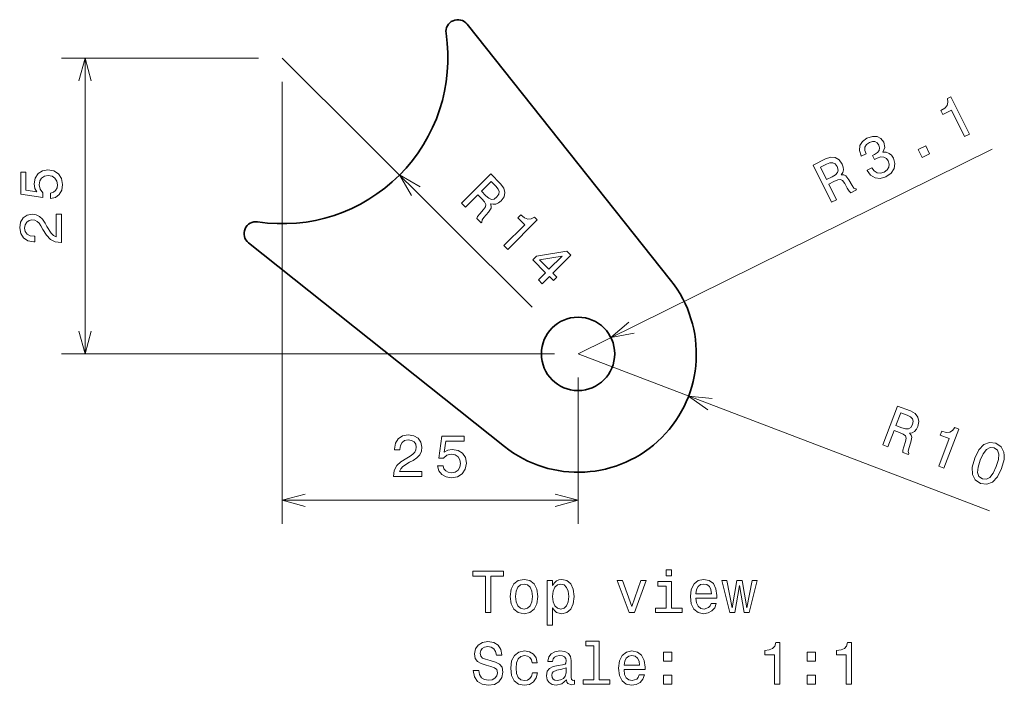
# Model space of a CAD drawing. Extents: x 0 to 297, y 0 to 210.
# Tile 5 of 9: x 105 to 188, y 75 to 131. Entities that reach past the tile are written whole.
import ezdxf

# ---------------------------------------------------------------- set-up
doc = ezdxf.new("R2010")
doc.units = 0

msp = doc.modelspace()

# ---------------------------------------------------------------- linework, layer by layer
at = {"color": 7, "lineweight": 35}
for p, q in [((160.035294, 108.756363), (142.824417, 130.390442)), ((124.349884, 111.915894), (145.983963, 94.705025))]:
    msp.add_line(p, q, dxfattribs=at)
at = {"color": 8, "lineweight": 13, "ltscale": 0.416921}
msp.add_line((125.209625, 127.530693), (108.532776, 127.530693), dxfattribs=at)
at = {"color": 8, "lineweight": 13}
for p, q in [((110.532776, 102.530693), (110.532776, 127.530693)), ((127.209625, 127.530693), (148.321915, 106.48806)), ((127.209625, 125.530693), (127.209625, 88.160927)), ((152.209625, 102.530693), (187.214371, 119.818382)), ((150.209625, 102.530693), (108.532776, 102.530693)), ((152.209625, 102.530693), (186.984787, 89.2771)), ((127.209625, 90.160927), (152.209625, 90.160927))]:
    msp.add_line(p, q, dxfattribs=at)
at = {"color": 8, "lineweight": 13, "ltscale": 0.309244}
msp.add_line((152.209625, 100.530693), (152.209625, 88.160927), dxfattribs=at)
at = {"color": 8, "lineweight": 13}
for points in [[(111.050415, 125.598839), (110.532776, 127.530693), (110.015137, 125.598839)], [(138.859161, 116.650429), (137.125458, 117.647568), (138.128326, 115.917175)], [(156.49205, 105.222961), (154.989136, 103.903404), (156.950485, 104.294724)], [(110.015137, 104.462547), (110.532776, 102.530693), (111.050415, 104.462547)], [(163.543518, 98.765053), (161.55397, 98.969353), (163.17482, 97.797653)], [(129.141479, 90.678566), (127.209625, 90.160927), (129.141479, 89.643288)], [(150.277771, 89.643288), (152.209625, 90.160927), (150.277771, 90.678566)]]:
    msp.add_lwpolyline(points, dxfattribs=at)
for points in [[(184.886292, 120.899231), (185.297775, 121.102448), (183.736771, 124.263214), (183.429291, 124.111359), (183.484116, 123.795326), (183.412903, 123.529533), (183.217789, 123.298187), (182.891998, 123.092285), (183.050552, 122.77124), (183.783096, 123.133011)], [(176.641785, 118.053734), (176.657425, 118.022079), (176.944153, 117.623718), (177.317474, 117.403099), (177.754807, 117.360352), (178.235916, 117.502335), (178.668228, 117.811455), (178.922668, 118.184608), (178.992432, 118.612793), (178.872849, 119.059959), (178.70491, 119.308884), (178.49823, 119.476799), (178.252823, 119.563713), (177.975479, 119.578606), (178.148804, 119.967941), (178.06076, 120.408188), (177.818741, 120.727394), (177.492538, 120.898155), (177.093384, 120.909134), (176.630249, 120.75354), (176.259018, 120.480202), (176.045273, 120.127151), (175.998108, 119.710129), (176.13797, 119.256096), (176.15361, 119.224442), (176.556046, 119.423203), (176.449295, 119.730461), (176.464142, 119.996529), (176.591522, 120.216934), (176.835983, 120.393913), (177.088989, 120.473862), (177.307709, 120.46376), (177.48764, 120.361389), (177.631073, 120.173477), (177.699799, 119.931808), (177.664963, 119.728996), (177.519714, 119.544762), (177.275375, 119.390343), (177.096786, 119.30777), (177.273209, 118.950546), (177.490311, 119.069016), (177.795288, 119.169006), (178.061401, 119.165443), (178.275116, 119.05162), (178.434219, 118.843338), (178.514008, 118.556503), (178.478897, 118.297302), (178.331192, 118.072487), (178.075455, 117.895569), (177.76825, 117.800095), (177.493256, 117.833023), (177.254929, 117.985306), (177.0578, 118.259186)], [(181.305893, 119.130989), (181.929901, 119.439171), (181.597168, 120.112923), (180.973145, 119.804741)], [(173.640991, 115.345551), (174.061523, 115.553238), (173.407196, 116.878136), (173.836777, 117.090286), (174.160004, 117.23304), (174.390228, 117.267998), (174.572449, 117.172371), (174.74942, 116.927917), (174.973022, 116.53212), (175.131912, 116.278725), (175.264328, 116.147263), (175.73912, 116.381744), (175.696701, 116.467659), (175.530167, 116.542908), (175.377869, 116.760178), (175.0961, 117.250992), (174.833862, 117.588341), (174.671799, 117.654549), (174.466583, 117.660065), (174.591629, 117.862442), (174.640076, 118.083237), (174.623215, 118.322388), (174.531982, 118.575447), (174.281097, 118.924019), (173.959534, 119.119568), (173.576233, 119.144005), (173.140228, 119.001801), (172.091156, 118.483704)], [(173.212479, 118.559387), (173.501709, 118.668472), (173.738586, 118.678589), (173.938828, 118.58062), (174.102356, 118.35202), (174.186661, 118.067421), (174.142731, 117.848862), (173.97493, 117.664742), (173.701218, 117.501442), (173.217377, 117.262489), (172.701508, 118.307037)], [(107.619957, 115.647987), (108.033501, 115.758934), (108.356262, 116.006058), (108.557999, 116.369164), (108.633644, 116.833145), (108.542862, 117.342506), (108.295746, 117.740921), (107.902374, 117.993088), (107.398056, 118.088905), (106.929031, 118.003174), (106.560883, 117.761093), (106.323845, 117.382858), (106.238113, 116.893661), (106.29863, 116.515419), (106.465057, 116.222916), (105.521973, 116.36412), (105.521973, 117.897263), (105.108429, 117.897263), (105.108429, 116.02623), (106.96434, 115.748848), (106.96434, 116.152306), (106.727303, 116.444817), (106.641571, 116.818016), (106.697044, 117.140778), (106.858429, 117.387901), (107.105545, 117.544235), (107.423271, 117.599716), (107.740997, 117.544235), (107.988113, 117.382858), (108.144455, 117.135735), (108.199928, 116.818016), (108.164627, 116.55072), (108.04863, 116.343948), (107.867073, 116.19265), (107.619957, 116.117004)], [(142.35733, 115.256729), (142.689514, 114.925629), (143.732651, 115.972229), (144.071991, 115.634003), (144.311356, 115.374077), (144.418686, 115.167419), (144.386917, 114.964096), (144.212585, 114.717751), (143.910034, 114.378471), (143.721405, 114.146362), (143.639664, 113.978622), (144.014725, 113.604797), (144.082367, 113.672668), (144.099899, 113.854568), (144.256454, 114.068787), (144.630188, 114.493774), (144.86496, 114.850769), (144.875381, 115.025528), (144.814423, 115.221565), (145.04631, 115.168457), (145.270935, 115.193787), (145.491882, 115.286873), (145.701996, 115.454826), (145.95105, 115.804718), (146.032471, 116.172165), (145.932007, 116.54287), (145.656799, 116.909721), (144.82811, 117.735687)], [(145.261322, 116.698669), (145.45784, 116.460068), (145.543793, 116.239105), (145.51564, 116.017967), (145.351974, 115.789459), (145.109756, 115.617889), (144.888702, 115.588997), (144.660309, 115.688469), (144.41748, 115.894905), (144.035278, 116.275848), (144.857681, 117.100975)], [(108.532776, 111.932137), (108.532776, 114.337753), (108.09906, 114.337753), (108.09906, 112.436455), (107.86203, 112.542366), (107.665344, 112.723923), (107.307274, 113.283722), (107.155975, 113.581268), (106.939117, 113.914124), (106.686958, 114.151154), (106.389404, 114.287323), (106.051514, 114.337753), (105.627884, 114.252022), (105.295029, 114.014984), (105.083214, 113.651878), (105.007568, 113.182854), (105.0933, 112.698708), (105.33033, 112.330551), (105.708572, 112.093521), (106.207855, 112.012825), (106.278458, 112.012825), (106.278458, 112.471756), (106.238113, 112.471756), (105.895172, 112.517151), (105.643005, 112.65332), (105.481628, 112.870178), (105.426147, 113.157639), (105.476585, 113.45015), (105.602661, 113.667007), (105.799347, 113.808212), (106.046463, 113.85865), (106.278458, 113.823349), (106.475143, 113.727524), (106.646614, 113.566139), (106.797913, 113.344238), (106.95929, 113.046692), (107.271973, 112.552452), (107.604828, 112.204468), (108.008286, 111.997696), (108.517654, 111.932137)], [(145.948196, 111.677711), (146.273239, 111.353729), (148.761826, 113.850555), (148.518936, 114.092644), (148.237457, 113.938835), (147.962906, 113.920555), (147.681, 114.03064), (147.381042, 114.272636), (147.128265, 114.019028), (147.70694, 113.442276)], [(148.855072, 108.780418), (149.176559, 108.459999), (149.78891, 109.074379), (150.142532, 108.721924), (150.427353, 109.007675), (150.07373, 109.360138), (151.593933, 110.885376), (151.268875, 111.209358), (148.691269, 110.794998), (148.377975, 110.480659), (149.467438, 109.394798)], [(148.96283, 110.467361), (150.859467, 110.791443), (149.752243, 109.680557)], [(177.965195, 94.854996), (178.403473, 94.687965), (178.929718, 96.068748), (179.377411, 95.898117), (179.701904, 95.758255), (179.884109, 95.613251), (179.937943, 95.414635), (179.879089, 95.118629), (179.741013, 94.685516), (179.663315, 94.396698), (179.657013, 94.210205), (180.151825, 94.021622), (180.185959, 94.11116), (180.127853, 94.284424), (180.183548, 94.543846), (180.351715, 95.084229), (180.420685, 95.505898), (180.358994, 95.669739), (180.223465, 95.823936), (180.456863, 95.869904), (180.651672, 95.984558), (180.815536, 96.159576), (180.938995, 96.398567), (181.023895, 96.819572), (180.948547, 97.188301), (180.705765, 97.485924), (180.304977, 97.708832), (179.21167, 98.125519)], [(180.029785, 97.354958), (180.306488, 97.217125), (180.474991, 97.050354), (180.539368, 96.836922), (180.483002, 96.561569), (180.331696, 96.306198), (180.141602, 96.189751), (179.892487, 96.187546), (179.586624, 96.277138), (179.082382, 96.469315), (179.497269, 97.557915)], [(182.702667, 93.049438), (183.131516, 92.885994), (184.386963, 96.180084), (184.066513, 96.302216), (183.872131, 96.047073), (183.62883, 95.918518), (183.326538, 95.904198), (182.95401, 96.002998), (182.826492, 95.668411), (183.589935, 95.377449)], [(136.611069, 92.160927), (139.016693, 92.160927), (139.016693, 92.594643), (137.115387, 92.594643), (137.221298, 92.83168), (137.402847, 93.028366), (137.962646, 93.386429), (138.260208, 93.537727), (138.593048, 93.754585), (138.830093, 94.006744), (138.966248, 94.304298), (139.016693, 94.642197), (138.930954, 95.065826), (138.693924, 95.398682), (138.330811, 95.610497), (137.861786, 95.686142), (137.37764, 95.60041), (137.009476, 95.363373), (136.772446, 94.985138), (136.691757, 94.485855), (136.691757, 94.415253), (137.150696, 94.415253), (137.150696, 94.455597), (137.196075, 94.798538), (137.332245, 95.050697), (137.549103, 95.212082), (137.836578, 95.267555), (138.129074, 95.217125), (138.345932, 95.091042), (138.487152, 94.894356), (138.537582, 94.64724), (138.502274, 94.415253), (138.406464, 94.218567), (138.245071, 94.047096), (138.023163, 93.895798), (137.725616, 93.734413), (137.231384, 93.421738), (136.883408, 93.088882), (136.676636, 92.685425), (136.611069, 92.176056)], [(140.32692, 93.073753), (140.437866, 92.66021), (140.684982, 92.33744), (141.048096, 92.135712), (141.51207, 92.060059), (142.021439, 92.150841), (142.419861, 92.397957), (142.672012, 92.791328), (142.767838, 93.295654), (142.682098, 93.764671), (142.440033, 94.132828), (142.061783, 94.369858), (141.572601, 94.455597), (141.194351, 94.395081), (140.90184, 94.228653), (141.04306, 95.171738), (142.576202, 95.171738), (142.576202, 95.585281), (140.705154, 95.585281), (140.42778, 93.72937), (140.831238, 93.72937), (141.123749, 93.9664), (141.496948, 94.052139), (141.819717, 93.996658), (142.066833, 93.835281), (142.223175, 93.588158), (142.278641, 93.270439), (142.223175, 92.952713), (142.061783, 92.705597), (141.814667, 92.549255), (141.496948, 92.493782), (141.22966, 92.529083), (141.022888, 92.645081), (140.871582, 92.82663), (140.795929, 93.073753)], [(185.751709, 93.716995), (185.540421, 92.95018), (185.560745, 92.337959), (185.792053, 91.882797), (186.242645, 91.592331), (186.767563, 91.511017), (187.243134, 91.696762), (187.661072, 92.141953), (188.018463, 92.853088), (188.223236, 93.616989), (188.245056, 93.943291), (188.209412, 94.232124), (187.978104, 94.687286), (187.534027, 94.980667), (187.002609, 95.059067), (186.525238, 94.868607), (186.102585, 94.425217)], [(186.204117, 93.544571), (186.459137, 94.100426), (186.733215, 94.465515), (187.03688, 94.625038), (187.384949, 94.589523), (187.663651, 94.386162), (187.784119, 94.064995), (187.745667, 93.6101), (187.56604, 93.025513), (187.309235, 92.464943), (187.035156, 92.099854), (186.731491, 91.940338), (186.389923, 91.97876), (186.104721, 92.179214), (185.984253, 92.500374), (186.022705, 92.955269)]]:
    msp.add_lwpolyline(points, close=True, dxfattribs=at)
at = {"color": 7, "lineweight": 13}
for points in [[(144.37706, 80.674065), (144.841034, 80.674065), (144.841034, 83.750435), (145.900116, 83.750435), (145.900116, 84.174065), (143.312943, 84.174065), (143.312943, 83.750435), (144.37706, 83.750435)], [(160.116974, 84.295105), (159.647949, 84.295105), (159.647949, 83.790779), (160.116974, 83.790779)], [(146.470001, 82.02565), (146.55069, 81.410378), (146.782684, 80.956482), (147.150833, 80.674065), (147.645065, 80.578247), (148.134262, 80.674065), (148.502411, 80.951439), (148.734406, 81.405334), (148.820145, 82.02565), (148.734406, 82.640923), (148.502411, 83.099854), (148.134262, 83.377235), (147.645065, 83.478096), (147.150833, 83.377235), (146.782684, 83.09481), (146.55069, 82.640923)], [(150.055725, 82.963692), (150.055725, 83.382278), (149.611923, 83.382278), (149.611923, 79.625076), (150.055725, 79.625076), (150.055725, 81.087608), (150.212067, 80.850578), (150.38858, 80.694237), (150.832382, 80.578247), (151.256012, 80.674065), (151.588867, 80.961525), (151.805725, 81.415421), (151.886429, 82.030693), (151.805725, 82.640923), (151.588867, 83.09481), (151.256012, 83.377235), (150.832382, 83.478096), (150.590317, 83.447838), (150.383545, 83.35202), (150.207031, 83.190636)], [(156.521149, 80.674065), (156.990173, 80.674065), (157.978638, 83.382278), (157.519714, 83.382278), (156.758179, 81.198563), (155.981522, 83.382278), (155.517548, 83.382278)], [(160.101837, 81.047264), (160.101837, 83.291496), (158.962067, 83.291496), (158.962067, 82.913261), (159.658035, 82.913261), (159.658035, 81.047264), (158.750259, 81.047264), (158.750259, 80.674065), (161.019714, 80.674065), (161.019714, 81.047264)], [(162.169571, 81.899567), (163.944778, 81.899567), (163.949829, 82.106339), (163.869141, 82.68631), (163.647232, 83.120033), (163.294205, 83.382278), (162.82518, 83.478096), (162.366257, 83.377235), (162.013229, 83.09481), (161.786285, 82.63588), (161.705582, 82.030693), (161.781235, 81.410378), (162.008179, 80.956482), (162.356171, 80.674065), (162.810059, 80.578247), (163.20343, 80.643806), (163.526199, 80.815277), (163.763229, 81.087608), (163.899384, 81.450722), (163.460632, 81.450722), (163.369858, 81.248993), (163.238724, 81.097694), (162.865524, 80.976662), (162.578064, 81.032135), (162.361206, 81.208649), (162.220001, 81.496109), (162.169571, 81.884438)], [(165.457748, 80.674065), (165.861206, 82.973778), (166.264664, 80.674065), (166.688293, 80.674065), (167.354004, 83.382278), (166.925323, 83.382278), (166.476486, 81.082565), (166.078064, 83.382278), (165.639313, 83.382278), (165.240891, 81.082565), (164.792038, 83.382278), (164.368408, 83.382278), (165.034119, 80.674065)], [(146.923889, 82.030693), (146.969269, 82.484581), (147.110489, 82.812393), (147.337433, 83.014122), (147.645065, 83.084724), (147.947662, 83.014122), (148.174606, 82.817436), (148.315811, 82.484581), (148.366257, 82.030693), (148.315811, 81.571762), (148.174606, 81.238907), (147.947662, 81.037178), (147.645065, 80.971619), (147.337433, 81.037178), (147.110489, 81.238907), (146.969269, 81.571762)], [(150.756744, 80.976662), (150.459183, 81.042221), (150.242325, 81.24395), (150.106171, 81.571762), (150.060776, 82.030693), (150.106171, 82.484581), (150.242325, 82.812393), (150.459183, 83.009079), (150.756744, 83.079681), (151.029068, 83.009079), (151.245941, 82.80735), (151.382095, 82.479538), (151.432526, 82.030693), (151.382095, 81.576805), (151.245941, 81.24395), (151.029068, 81.042221)], [(162.169571, 82.272766), (162.225037, 82.62075), (162.361206, 82.877953), (162.567978, 83.034294), (162.840317, 83.089767), (163.107605, 83.034294), (163.314377, 82.877953), (163.44046, 82.62075), (163.48584, 82.272766)], [(153.555725, 77.875076), (153.555725, 75.000435), (152.642914, 75.000435), (152.642914, 74.627235), (154.907318, 74.627235), (154.907318, 75.000435), (153.999542, 75.000435), (153.999542, 78.248276), (152.859772, 78.248276), (152.859772, 77.875076)], [(143.81221, 75.782135), (143.353287, 75.782135), (143.454147, 75.247551), (143.706314, 74.854179), (144.094635, 74.617149), (144.619125, 74.531418), (145.13858, 74.612106), (145.526917, 74.834007), (145.774033, 75.181992), (145.864807, 75.640923), (145.789154, 76.054466), (145.577347, 76.321762), (145.234406, 76.498276), (144.775467, 76.629395), (144.382095, 76.72522), (144.124893, 76.836166), (143.978638, 76.997551), (143.933258, 77.24971), (143.978638, 77.476662), (144.109772, 77.648132), (144.311493, 77.764122), (144.588867, 77.804466), (144.871292, 77.754036), (145.093201, 77.617867), (145.239456, 77.390923), (145.310059, 77.08329), (145.768982, 77.08329), (145.768982, 77.093376), (145.688293, 77.567436), (145.451263, 77.920464), (145.078064, 78.142365), (144.573746, 78.21801), (144.119858, 78.142365), (143.76683, 77.93055), (143.539886, 77.602737), (143.459183, 77.179108), (143.52475, 76.800865), (143.7164, 76.543663), (144.018982, 76.372192), (144.432526, 76.241066), (144.841034, 76.125076), (145.148666, 76.014122), (145.335266, 75.852737), (145.400833, 75.590492), (145.340317, 75.323204), (145.183975, 75.121475), (144.946945, 74.995392), (144.639297, 74.955048), (144.296371, 75.010521), (144.034119, 75.171906), (143.867691, 75.434151)], [(148.325897, 76.437752), (148.764664, 76.437752), (148.673889, 76.841209), (148.457031, 77.158936), (148.119125, 77.355621), (147.680374, 77.431267), (147.196228, 77.330406), (146.828064, 77.047981), (146.596085, 76.58905), (146.515381, 75.973778), (146.591034, 75.363548), (146.817978, 74.909653), (147.176056, 74.627235), (147.665237, 74.531418), (148.098953, 74.607063), (148.436859, 74.818878), (148.668839, 75.151733), (148.769714, 75.595535), (148.346085, 75.595535), (148.270432, 75.313118), (148.129211, 75.101295), (147.92749, 74.970177), (147.680374, 74.929832), (147.372742, 74.995392), (147.150833, 75.197121), (147.014664, 75.524933), (146.969269, 75.988907), (147.014664, 76.442795), (147.155869, 76.770607), (147.382828, 76.972336), (147.680374, 77.042938), (147.942612, 76.997551), (148.139313, 76.881561), (148.270432, 76.689919)], [(151.245941, 74.980263), (151.245941, 74.965134), (151.271149, 74.793663), (151.346802, 74.672623), (151.66452, 74.576805), (151.911636, 74.617149), (151.911636, 74.960091), (151.805725, 74.944962), (151.66452, 75.010521), (151.639313, 75.21225), (151.639313, 76.614265), (151.578781, 76.972336), (151.402267, 77.224495), (151.094635, 77.375793), (150.660919, 77.431267), (150.237289, 77.37075), (149.924606, 77.19928), (149.727921, 76.931992), (149.662354, 76.578964), (149.662354, 76.548706), (150.060776, 76.548706), (150.096085, 76.760521), (150.207031, 76.911819), (150.38858, 77.002594), (150.645782, 77.037895), (150.892914, 77.01268), (151.069427, 76.937035), (151.175323, 76.805908), (151.210632, 76.624352), (151.19046, 76.412537), (151.109772, 76.306633), (150.908035, 76.256195), (150.5298, 76.215851), (150.096085, 76.125076), (149.788437, 75.963692), (149.606888, 75.711533), (149.551407, 75.338333), (149.601837, 75.005478), (149.758179, 74.758362), (150.010345, 74.60202), (150.358322, 74.546547), (150.827347, 74.652451)], [(156.097519, 75.852737), (157.872742, 75.852737), (157.877777, 76.059509), (157.797089, 76.639481), (157.57518, 77.073204), (157.222153, 77.335449), (156.753143, 77.431267), (156.294205, 77.330406), (155.941177, 77.047981), (155.714233, 76.58905), (155.633545, 75.983864), (155.709198, 75.363548), (155.936142, 74.909653), (156.284119, 74.627235), (156.738007, 74.531418), (157.131378, 74.596977), (157.454147, 74.768448), (157.691177, 75.040779), (157.827347, 75.403893), (157.38858, 75.403893), (157.297806, 75.202164), (157.166687, 75.050865), (156.793488, 74.929832), (156.506012, 74.985306), (156.289154, 75.161819), (156.147949, 75.44928), (156.097519, 75.837608)], [(168.806458, 74.627235), (169.265381, 74.627235), (169.265381, 78.152451), (168.922455, 78.152451), (168.831665, 77.844818), (168.650116, 77.638046), (168.372742, 77.517006), (167.989456, 77.476662), (167.989456, 77.118591), (168.806458, 77.118591)], [(174.878494, 74.627235), (175.337433, 74.627235), (175.337433, 78.152451), (174.994492, 78.152451), (174.903717, 77.844818), (174.722153, 77.638046), (174.444778, 77.517006), (174.061493, 77.476662), (174.061493, 77.118591), (174.878494, 77.118591)], [(156.097519, 76.225937), (156.153, 76.573921), (156.289154, 76.831123), (156.495941, 76.987465), (156.768265, 77.042938), (157.035553, 76.987465), (157.242325, 76.831123), (157.368408, 76.573921), (157.413803, 76.225937)], [(159.441177, 76.584007), (160.137146, 76.584007), (160.137146, 77.335449), (159.441177, 77.335449)], [(171.585266, 76.584007), (172.281235, 76.584007), (172.281235, 77.335449), (171.585266, 77.335449)], [(151.195496, 75.575363), (151.134979, 75.313118), (150.973602, 75.111382), (150.731522, 74.980263), (150.433975, 74.934875), (150.242325, 74.960091), (150.106171, 75.040779), (150.020432, 75.181992), (149.995209, 75.378677), (150.015381, 75.555191), (150.096085, 75.681267), (150.418839, 75.822479), (150.827347, 75.882996), (151.195496, 76.004036)], [(159.441177, 74.627235), (160.137146, 74.627235), (160.137146, 75.378677), (159.441177, 75.378677)], [(171.585266, 74.627235), (172.281235, 74.627235), (172.281235, 75.378677), (171.585266, 75.378677)]]:
    msp.add_lwpolyline(points, close=True, dxfattribs=at)
at = {"color": 7, "lineweight": 35}
msp.add_circle((152.209625, 102.530693), 3.1, dxfattribs=at)
for centre, radius, start, end in [((142.041855, 129.767868), 1, 38.503812, 188.577374), ((127.209625, 127.530693), 14, 261.422619, 8.577378), ((124.97245, 112.698463), 1, 81.422624, 231.496193), ((152.209625, 102.530693), 10, 231.496193, 38.503812)]:
    msp.add_arc(centre, radius, start, end, dxfattribs=at)

doc.saveas('drawing.dxf')
